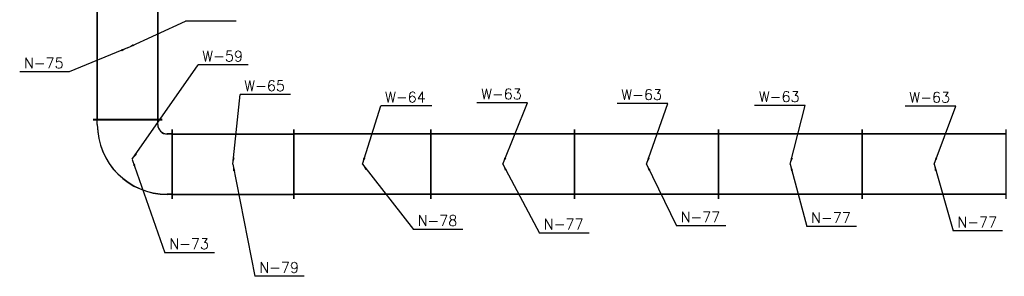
# Model space of a CAD drawing. Extents: x 109611 to 371611, y -232083 to 185490.
# Tile 3 of 24: x 282645 to 292918, y 17231 to 19911. Entities that reach past the tile are written whole.
import ezdxf

# ---------------------------------------------------------------- set-up
doc = ezdxf.new("R2010")
doc.units = 0
doc.header["$LTSCALE"] = 99.9
doc.header["$MEASUREMENT"] = 0
for name, color, linetype in [('FLUID-N', 7, 'Continuous'), ('FLUID-N-110-NUM', 7, 'Continuous'), ('FLUID-W', 7, 'Continuous'), ('FLUID-W-110-NUM', 7, 'Continuous')]:
    doc.layers.add(name, color=color, linetype=linetype)
doc.styles.add('FDBES', font='simplex.shx')
doc.dimstyles.new('FDBES', dxfattribs={"dimscale": 50, "dimtxt": 4, "dimasz": 2.5, "dimexe": 0.8, "dimexo": 2, "dimgap": 1, "dimtad": 1, "dimdsep": 46, "dimtxsty": 'FDBES', "dimcen": 2.5, "dimclrd": 4, "dimclre": 5, "dimadec": 0, "dimazin": 0, "dimtfac": 1, "dimtmove": 0, "dimatfit": 3, "dimfxl": 0, "dimarcsym": 0})

# ---------------------------------------------------------------- blocks, each defined once
blk = doc.blocks.new('*U149')
at = {"color": 14, "linetype": 'Continuous', "lineweight": -2}
for p, q in [((-750, -360), (-750, 360)), ((750, 360), (750, -360))]:
    blk.add_line(p, q, dxfattribs=at)
at = {"color": 0, "linetype": 'ByBlock', "lineweight": -2}
for p, q in [((-750, 315), (750, 315)), ((-750, -315), (750, -315))]:
    blk.add_line(p, q, dxfattribs=at)
blk = doc.blocks.new('*U150')
at = {"color": 14, "linetype": 'Continuous', "lineweight": -2}
for p, q in [((-750, -360), (-750, 360)), ((750, 360), (750, -360))]:
    blk.add_line(p, q, dxfattribs=at)
at = {"color": 0, "linetype": 'ByBlock', "lineweight": -2}
for p, q in [((-750, 315), (750, 315)), ((-750, -315), (750, -315))]:
    blk.add_line(p, q, dxfattribs=at)
blk = doc.blocks.new('*U151')
at = {"color": 14, "linetype": 'Continuous', "lineweight": -2}
for p, q in [((-750, -360), (-750, 360)), ((750, 360), (750, -360))]:
    blk.add_line(p, q, dxfattribs=at)
at = {"color": 0, "linetype": 'ByBlock', "lineweight": -2}
for p, q in [((-750, 315), (750, 315)), ((-750, -315), (750, -315))]:
    blk.add_line(p, q, dxfattribs=at)
blk = doc.blocks.new('*U152')
at = {"color": 14, "linetype": 'Continuous', "lineweight": -2}
for p, q in [((-750, -360), (-750, 360)), ((750, 360), (750, -360))]:
    blk.add_line(p, q, dxfattribs=at)
at = {"color": 0, "linetype": 'ByBlock', "lineweight": -2}
for p, q in [((-750, 315), (750, 315)), ((-750, -315), (750, -315))]:
    blk.add_line(p, q, dxfattribs=at)
blk = doc.blocks.new('*U153')
at = {"color": 0, "linetype": 'ByBlock', "lineweight": -2}
for p, q in [((365, 365), (415, 365)), ((365, -265), (415, -265)), ((-365, -415), (-365, -365)), ((265, -415), (265, -365))]:
    blk.add_line(p, q, dxfattribs=at)
at = {"color": 14, "linetype": 'Continuous', "lineweight": -2}
for p, q in [((415, 410), (415, -310)), ((310, -415), (-410, -415))]:
    blk.add_line(p, q, dxfattribs=at)
at = {"color": 0, "linetype": 'ByBlock', "lineweight": -2}
for radius in [730, 100]:
    blk.add_arc((365, -365), radius, 90, 180, dxfattribs=at)
blk = doc.blocks.new('*U154')
at = {"color": 14, "linetype": 'Continuous', "lineweight": -2}
for p, q in [((-750, -360), (-750, 360)), ((750, 360), (750, -360))]:
    blk.add_line(p, q, dxfattribs=at)
at = {"color": 0, "linetype": 'ByBlock', "lineweight": -2}
for p, q in [((-750, 315), (750, 315)), ((-750, -315), (750, -315))]:
    blk.add_line(p, q, dxfattribs=at)
blk = doc.blocks.new('*U13')
at = {"color": 14, "linetype": 'Continuous', "lineweight": -2}
for p, q in [((-750, -360), (-750, 360)), ((750, 360), (750, -360))]:
    blk.add_line(p, q, dxfattribs=at)
at = {"color": 0, "linetype": 'ByBlock', "lineweight": -2}
for p, q in [((-750, 315), (750, 315)), ((-750, -315), (750, -315))]:
    blk.add_line(p, q, dxfattribs=at)
blk = doc.blocks.new('*U14')
at = {"color": 14, "linetype": 'Continuous', "lineweight": -2}
for p, q in [((-750, -360), (-750, 360)), ((750, 360), (750, -360))]:
    blk.add_line(p, q, dxfattribs=at)
at = {"color": 0, "linetype": 'ByBlock', "lineweight": -2}
for p, q in [((-750, 315), (750, 315)), ((-750, -315), (750, -315))]:
    blk.add_line(p, q, dxfattribs=at)
blk = doc.blocks.new('*U15')
at = {"color": 14, "linetype": 'Continuous', "lineweight": -2}
for p, q in [((-750, -360), (-750, 360)), ((750, 360), (750, -360))]:
    blk.add_line(p, q, dxfattribs=at)
at = {"color": 0, "linetype": 'ByBlock', "lineweight": -2}
for p, q in [((-750, 315), (750, 315)), ((-750, -315), (750, -315))]:
    blk.add_line(p, q, dxfattribs=at)
blk = doc.blocks.new('*U16')
at = {"color": 14, "linetype": 'Continuous', "lineweight": -2}
for p, q in [((-750, -360), (-750, 360)), ((750, 360), (750, -360))]:
    blk.add_line(p, q, dxfattribs=at)
at = {"color": 0, "linetype": 'ByBlock', "lineweight": -2}
for p, q in [((-750, 315), (750, 315)), ((-750, -315), (750, -315))]:
    blk.add_line(p, q, dxfattribs=at)
blk = doc.blocks.new('*U17')
at = {"color": 0, "linetype": 'ByBlock', "lineweight": -2}
for p, q in [((365, 365), (415, 365)), ((365, -265), (415, -265)), ((-365, -415), (-365, -365)), ((265, -415), (265, -365))]:
    blk.add_line(p, q, dxfattribs=at)
at = {"color": 14, "linetype": 'Continuous', "lineweight": -2}
for p, q in [((415, 410), (415, -310)), ((310, -415), (-410, -415))]:
    blk.add_line(p, q, dxfattribs=at)
at = {"color": 0, "linetype": 'ByBlock', "lineweight": -2}
for radius in [730, 100]:
    blk.add_arc((365, -365), radius, 90, 180, dxfattribs=at)
blk = doc.blocks.new('*U18')
at = {"color": 14, "linetype": 'Continuous', "lineweight": -2}
for p, q in [((-750, -360), (-750, 360)), ((750, 360), (750, -360))]:
    blk.add_line(p, q, dxfattribs=at)
at = {"color": 0, "linetype": 'ByBlock', "lineweight": -2}
for p, q in [((-750, 315), (750, 315)), ((-750, -315), (750, -315))]:
    blk.add_line(p, q, dxfattribs=at)
blk = doc.blocks.new('*U20')
at = {"color": 14, "linetype": 'Continuous', "lineweight": -2}
for p, q in [((-715, -360), (-715, 360)), ((715, 360), (715, -360))]:
    blk.add_line(p, q, dxfattribs=at)
at = {"color": 0, "linetype": 'ByBlock', "lineweight": -2}
for p, q in [((-715, 315), (715, 315)), ((-715, -315), (715, -315))]:
    blk.add_line(p, q, dxfattribs=at)
blk = doc.blocks.new('*U156')
at = {"color": 14, "linetype": 'Continuous', "lineweight": -2}
for p, q in [((-715, -360), (-715, 360)), ((715, 360), (715, -360))]:
    blk.add_line(p, q, dxfattribs=at)
at = {"color": 0, "linetype": 'ByBlock', "lineweight": -2}
for p, q in [((-715, 315), (715, 315)), ((-715, -315), (715, -315))]:
    blk.add_line(p, q, dxfattribs=at)
blk = doc.blocks.new('*U201')
at = {"color": 14, "linetype": 'Continuous', "lineweight": -2}
for p, q in [((-635, -360), (-635, 360)), ((635, 360), (635, -360))]:
    blk.add_line(p, q, dxfattribs=at)
at = {"color": 0, "linetype": 'ByBlock', "lineweight": -2}
for p, q in [((-635, 315), (635, 315)), ((-635, -315), (635, -315))]:
    blk.add_line(p, q, dxfattribs=at)
blk = doc.blocks.new('*U46')
at = {"color": 14, "linetype": 'Continuous', "lineweight": -2}
for p, q in [((-635, -360), (-635, 360)), ((635, 360), (635, -360))]:
    blk.add_line(p, q, dxfattribs=at)
at = {"color": 0, "linetype": 'ByBlock', "lineweight": -2}
for p, q in [((-635, 315), (635, 315)), ((-635, -315), (635, -315))]:
    blk.add_line(p, q, dxfattribs=at)

msp = doc.modelspace()

# ---------------------------------------------------------------- linework, layer by layer
at = {"layer": 'FLUID-N-110-NUM', "color": 221}
for p, q in [((283163, 19367), (282645, 19367)), ((287270, 17721), (286752, 17721)), ((288586, 17683), (288069, 17683)), ((290013, 17759), (289496, 17759)), ((291375, 17752), (290858, 17752)), ((292900, 17706), (292383, 17706)), ((284678, 17478), (284161, 17478)), ((285612, 17231), (285100, 17231))]:
    msp.add_line(p, q, dxfattribs=at)
at = {"layer": 'FLUID-W-110-NUM', "color": 221}
for p, q in [((284904, 19894), (284376, 19894)), ((285029, 19438), (284506, 19438)), ((285472, 19129), (284944, 19129)), ((286946, 19010), (286413, 19010)), ((287943, 19043), (287415, 19043)), ((289406, 19036), (288878, 19036)), ((290841, 19016), (290313, 19016)), ((292411, 19008), (291883, 19008))]:
    msp.add_line(p, q, dxfattribs=at)

# ---------------------------------------------------------------- block references
at = {"layer": 'FLUID-N', "color": 121, "linetype": 'Continuous'}
for name, p, rotation in [('*U154', (283770, 19616), 270.0000000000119), ('*U153', (283820, 18451), 90), ('*U201', (284870, 18401), 359.9999999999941), ('*U156', (286220, 18401), 180.0000000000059), ('*U152', (287685, 18401), 180.0000000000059), ('*U151', (289185, 18401), 180.0000000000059), ('*U150', (290685, 18401), 180.0000000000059), ('*U149', (292185, 18401), 180.0000000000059)]:
    msp.add_blockref(name, p, dxfattribs=dict(at, rotation=rotation))
at = {"layer": 'FLUID-W', "color": 242, "linetype": 'Continuous'}
for name, p, rotation in [('*U18', (283770, 19618), 90), ('*U17', (283820, 18453), 90), ('*U46', (284870, 18403), 359.9999999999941), ('*U20', (286220, 18403), 180.0000000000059), ('*U16', (287685, 18403), 180.0000000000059), ('*U15', (289185, 18403), 180.0000000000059), ('*U14', (290685, 18403), 180.0000000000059), ('*U13', (292185, 18403), 180.0000000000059)]:
    msp.add_blockref(name, p, dxfattribs=dict(at, rotation=rotation))

# ---------------------------------------------------------------- texts
at = {"layer": 'FLUID-N-110-NUM', "color": 151, "linetype": 'ByBlock', "style": 'FDBES'}
for s, p in [('N-75', (282689, 19404)), ('N-77', (289540, 17796)), ('N-77', (290902, 17788)), ('N-78', (286796, 17758)), ('N-77', (288113, 17720)), ('N-77', (292427, 17742)), ('N-73', (284205, 17515)), ('N-79', (285144, 17268))]:
    msp.add_text(s, height=110, dxfattribs=at).set_placement(p)
at = {"layer": 'FLUID-W-110-NUM', "color": 151, "linetype": 'ByBlock', "style": 'FDBES'}
for s, p in [('W-59', (284550, 19475)), ('W-65', (284988, 19166)), ('W-64', (286457, 19047)), ('W-63', (287459, 19080)), ('W-63', (288922, 19073)), ('W-63', (290357, 19052)), ('W-63', (291927, 19045))]:
    msp.add_text(s, height=110, dxfattribs=at).set_placement(p)

# ---------------------------------------------------------------- leaders
at = {"layer": 'FLUID-N-110-NUM'}
for points in [[(283770, 19616), (283163, 19367)], [(283820, 18451), (284161, 17478)], [(284870, 18401), (285100, 17231)], [(286220, 18401), (286752, 17721)], [(287685, 18401), (288069, 17683)], [(289185, 18401), (289496, 17759)], [(290685, 18401), (290858, 17752)], [(292185, 18401), (292383, 17706)]]:
    msp.add_leader(points, dimstyle='FDBES', override={"dimscale": 27.5, "dimclrd": 5}, dxfattribs=at)
at = {"layer": 'FLUID-W-110-NUM'}
for points in [[(283770, 19618), (284376, 19894)], [(283820, 18453), (284506, 19438)], [(284870, 18403), (284944, 19129)], [(286220, 18403), (286413, 19010)], [(287685, 18403), (287943, 19043)], [(289185, 18403), (289406, 19036)], [(290685, 18403), (290841, 19016)], [(292185, 18403), (292411, 19008)]]:
    msp.add_leader(points, dimstyle='FDBES', override={"dimscale": 27.5, "dimclrd": 5}, dxfattribs=at)

doc.saveas('drawing.dxf')
